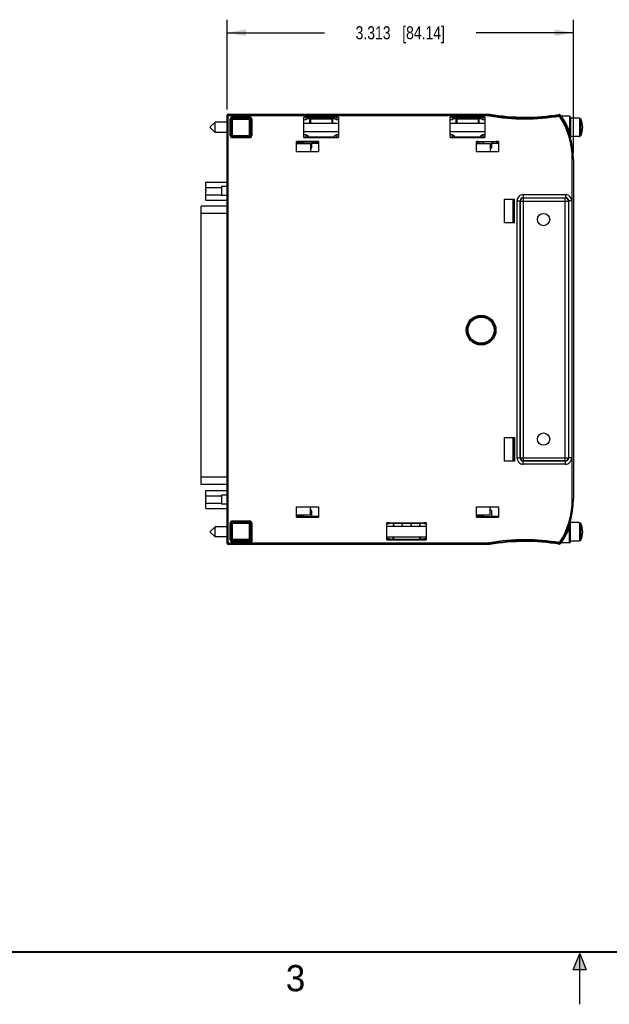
# Model space of a CAD drawing. Header units: inches. Extents: x 0 to 22, y 0 to 17.
# Tile 4 of 20: x 5.6 to 11.3, y 0 to 9.4. Entities that reach past the tile are written whole.
import ezdxf

# ---------------------------------------------------------------- set-up
doc = ezdxf.new("R2010")
doc.units = ezdxf.units.IN
doc.header["$LTSCALE"] = 1.21
doc.header["$MEASUREMENT"] = 0
doc.layers.get('0').update_dxf_attribs({"linetype": 'CONTINUOUS'})
doc.layers.add('DIMENSIONS', color=7, linetype='CONTINUOUS')
doc.styles.get("Standard").update_dxf_attribs({"font": 'txt', "width": 0.8})
doc.styles.add('TEXTSTYLE_2', font='txt')
doc.dimstyles.new('DIMSTYLE_1', dxfattribs={"dimtxt": 0.125, "dimasz": 0.18, "dimexe": 0.18, "dimexo": 0.0625, "dimgap": 0.09, "dimtad": 0, "dimtih": 1, "dimtoh": 1, "dimdec": 3, "dimzin": 4, "dimdsep": 46, "dimtxsty": 'STANDARD', "dimblk": '_FILLED', "dimblk1": '_FILLED', "dimblk2": '_FILLED', "dimcen": 0.09, "dimadec": 0, "dimazin": 0, "dimtp": 0.01, "dimtm": 0.01, "dimtfac": 1, "dimtdec": 3, "dimtofl": 0, "dimtmove": 0, "dimatfit": 3, "dimldrblk": '_FILLED', "dimfxl": 1, "dimtolj": 1, "dimtzin": 4, "dimarcsym": 0})

# ---------------------------------------------------------------- blocks, each defined once
blk = doc.blocks.new('_FILLED')
at = {"color": 0, "linetype": 'BYBLOCK'}
blk.add_solid([(0, 0), (-1, 0.174), (-1, -0.174)], dxfattribs=at)
blk = doc.blocks.new('*D0')
at = {"layer": 'DIMENSIONS', "color": 2, "linetype": 'CONTINUOUS'}
for p, q in [((7.6261, 8.5595), (7.6261, 9.4174)), ((10.9386, 8.1426), (10.9386, 9.4174)), ((7.6261, 9.2924), (8.5574, 9.2924)), ((10.9386, 9.2924), (10.0074, 9.2924))]:
    blk.add_line(p, q, dxfattribs=at)
at = {"layer": 'DIMENSIONS', "color": 2, "linetype": 'CONTINUOUS', "xscale": 0.18, "yscale": 0.18, "zscale": 0.18, "rotation": 180}
blk.add_blockref('_FILLED', (7.6261, 9.2924), dxfattribs=at)
at = {"layer": 'DIMENSIONS', "color": 2, "linetype": 'CONTINUOUS', "xscale": 0.18, "yscale": 0.18, "zscale": 0.18}
blk.add_blockref('_FILLED', (10.9386, 9.2924), dxfattribs=at)
at = {"layer": 'DIMENSIONS', "color": 2, "linetype": 'CONTINUOUS', "insert": (9.2824, 9.3549), "char_height": 0.125, "width": 1.325, "attachment_point": 2, "line_spacing_factor": 0.9}
blk.add_mtext('3.313{\\Ftxt.shx;\\W1.000000;\\H0.125000; }[84.14]', dxfattribs=at)

msp = doc.modelspace()

# ---------------------------------------------------------------- hatches: boundary and pattern name
at = {"linetype": 'CONTINUOUS'}
msp.add_hatch(color=2, dxfattribs=at).paths.add_polyline_path([(10.9375, 0.3287), (11, 0.485), (11.0625, 0.3287)])

# ---------------------------------------------------------------- linework, layer by layer
at = {"color": 7, "linetype": 'CONTINUOUS'}
for p, q in [((7.6261, 4.4078), (7.6261, 8.5035)), ((7.636, 8.5135), (10.1387, 8.5135)), ((7.727, 8.5079), (7.6361, 8.5078)), ((7.7327, 8.5079), (7.727, 8.5079)), ((7.7376, 8.5079), (7.7327, 8.5079)), ((7.7428, 8.5079), (7.7376, 8.5079)), ((7.747, 8.5079), (7.7428, 8.5079)), ((7.7508, 8.508), (7.747, 8.5079)), ((7.7537, 8.508), (7.7508, 8.508)), ((7.7558, 8.508), (7.7537, 8.508)), ((7.7575, 8.5081), (7.7558, 8.508)), ((7.7586, 8.5081), (7.7575, 8.5081)), ((7.7592, 8.5081), (7.7586, 8.5081)), ((7.7596, 8.5081), (7.7592, 8.5081)), ((7.7598, 8.5081), (7.7596, 8.5081)), ((7.76, 8.5081), (7.7598, 8.5081)), ((7.7601, 8.5081), (7.76, 8.5081)), ((7.7601, 8.5081), (7.7601, 8.5081)), ((7.7601, 8.5081), (7.7601, 8.5081)), ((8.3601, 8.2913), (8.3601, 8.485)), ((8.6922, 8.485), (8.3601, 8.485)), ((8.3801, 8.4844), (8.3601, 8.4844)), ((8.3801, 8.4844), (8.3801, 8.4598)), ((8.4051, 8.4786), (8.3801, 8.4844)), ((8.4051, 8.4771), (8.3801, 8.4598)), ((8.4051, 8.4786), (8.4051, 8.4771)), ((8.6472, 8.4786), (8.4051, 8.4786)), ((8.4151, 8.4771), (8.4051, 8.4771)), ((8.6472, 8.4771), (8.6372, 8.4771)), ((8.6722, 8.4844), (8.6472, 8.4786)), ((8.6472, 8.4786), (8.6472, 8.4771)), ((8.6722, 8.4598), (8.6472, 8.4771)), ((8.6722, 8.4844), (8.6722, 8.4598)), ((8.6922, 8.4844), (8.6722, 8.4844)), ((8.6922, 8.485), (8.6922, 8.2913)), ((9.7601, 8.2913), (9.7601, 8.485)), ((10.0922, 8.485), (9.7601, 8.485)), ((9.7801, 8.4844), (9.7601, 8.4844)), ((9.7801, 8.4844), (9.7801, 8.4598)), ((9.8051, 8.4786), (9.7801, 8.4844)), ((9.8051, 8.4771), (9.7801, 8.4598)), ((9.8051, 8.4786), (9.8051, 8.4771)), ((10.0472, 8.4786), (9.8051, 8.4786)), ((9.8151, 8.4771), (9.8051, 8.4771)), ((10.0472, 8.4771), (10.0372, 8.4771)), ((10.0722, 8.4844), (10.0472, 8.4786)), ((10.0472, 8.4786), (10.0472, 8.4771)), ((10.0722, 8.4598), (10.0472, 8.4771)), ((10.0722, 8.4844), (10.0722, 8.4598)), ((10.0922, 8.4844), (10.0722, 8.4844)), ((10.0922, 8.485), (10.0922, 8.2913)), ((10.1373, 8.497), (10.1381, 8.507)), ((10.1387, 8.5135), (10.1381, 8.507)), ((10.8174, 8.4972), (10.817, 8.4978)), ((10.9006, 8.4931), (10.8254, 8.4931)), ((10.9106, 8.4831), (10.9106, 8.287)), ((10.9894, 8.4764), (10.9106, 8.4767)), ((10.9894, 8.4753), (10.9894, 8.4764)), ((7.5109, 8.4374), (7.4617, 8.3881)), ((7.5109, 8.3389), (7.4617, 8.3881)), ((7.5109, 8.3389), (7.5109, 8.4374)), ((7.6261, 8.4374), (7.5109, 8.4374)), ((8.3801, 8.4598), (8.3601, 8.4598)), ((8.3601, 8.4275), (8.6922, 8.4275)), ((8.4154, 8.4682), (8.3922, 8.4682)), ((8.4154, 8.4682), (8.4154, 8.4275)), ((8.4251, 8.4671), (8.4251, 8.4275)), ((8.4254, 8.4275), (8.4254, 8.4684)), ((8.4254, 8.4684), (8.6274, 8.4684)), ((8.6274, 8.4684), (8.6274, 8.4275)), ((8.6374, 8.4275), (8.6374, 8.4682)), ((8.66, 8.4682), (8.6374, 8.4682)), ((8.6922, 8.4598), (8.6722, 8.4598)), ((9.7801, 8.4598), (9.7601, 8.4598)), ((9.7601, 8.4275), (10.0922, 8.4275)), ((9.8154, 8.4682), (9.7922, 8.4682)), ((9.8154, 8.4682), (9.8154, 8.4275)), ((9.8251, 8.4671), (9.8251, 8.4275)), ((9.8254, 8.4275), (9.8254, 8.4684)), ((9.8254, 8.4684), (10.0274, 8.4684)), ((10.0274, 8.4684), (10.0274, 8.4275)), ((10.0374, 8.4275), (10.0374, 8.4682)), ((10.06, 8.4682), (10.0374, 8.4682)), ((10.0922, 8.4598), (10.0722, 8.4598)), ((10.9961, 8.4753), (10.9894, 8.4753)), ((7.6261, 8.3389), (7.5109, 8.3389)), ((8.3601, 8.3488), (8.6922, 8.3488)), ((8.3801, 8.3165), (8.3601, 8.3165)), ((8.3801, 8.2919), (8.3601, 8.2919)), ((8.3601, 8.2913), (8.6922, 8.2913)), ((8.3801, 8.3165), (8.3801, 8.2919)), ((8.4043, 8.2997), (8.3801, 8.3165)), ((8.4043, 8.2975), (8.3801, 8.2919)), ((8.4043, 8.2997), (8.4043, 8.2975)), ((8.4043, 8.2975), (8.648, 8.2975)), ((8.4154, 8.3488), (8.4154, 8.3482)), ((8.4154, 8.3482), (8.6374, 8.3482)), ((8.4254, 8.3482), (8.4254, 8.3488)), ((8.6274, 8.3488), (8.6274, 8.3482)), ((8.6374, 8.3482), (8.6374, 8.3488)), ((8.6722, 8.3165), (8.648, 8.2997)), ((8.648, 8.2975), (8.648, 8.2997)), ((8.6722, 8.2919), (8.648, 8.2975)), ((8.6722, 8.3165), (8.6722, 8.2919)), ((8.6922, 8.3165), (8.6722, 8.3165)), ((8.6922, 8.2919), (8.6722, 8.2919)), ((9.7601, 8.3488), (10.0922, 8.3488)), ((9.7801, 8.3165), (9.7601, 8.3165)), ((9.7801, 8.2919), (9.7601, 8.2919)), ((9.7601, 8.2913), (10.0922, 8.2913)), ((9.7801, 8.3165), (9.7801, 8.2919)), ((9.8043, 8.2997), (9.7801, 8.3165)), ((9.8043, 8.2975), (9.7801, 8.2919)), ((9.8043, 8.2997), (9.8043, 8.2975)), ((9.8043, 8.2975), (10.048, 8.2975)), ((9.8154, 8.3488), (9.8154, 8.3482)), ((9.8154, 8.3482), (10.0374, 8.3482)), ((9.8254, 8.3482), (9.8254, 8.3488)), ((10.0274, 8.3488), (10.0274, 8.3482)), ((10.0374, 8.3482), (10.0374, 8.3488)), ((10.0722, 8.3165), (10.048, 8.2997)), ((10.048, 8.2975), (10.048, 8.2997)), ((10.0722, 8.2919), (10.048, 8.2975)), ((10.0722, 8.3165), (10.0722, 8.2919)), ((10.0922, 8.3165), (10.0722, 8.3165)), ((10.0922, 8.2919), (10.0722, 8.2919)), ((10.9894, 8.2999), (10.9106, 8.2996)), ((10.9894, 8.2999), (10.9894, 8.301)), ((10.9894, 8.301), (10.9961, 8.301)), ((8.2911, 8.1526), (8.2911, 8.2518)), ((8.5011, 8.2518), (8.2911, 8.2518)), ((8.2911, 8.2511), (8.3111, 8.2511)), ((8.2911, 8.2462), (8.3111, 8.2462)), ((8.3576, 8.2343), (8.2911, 8.2343)), ((8.2911, 8.2331), (8.4221, 8.2331)), ((8.3111, 8.2511), (8.3111, 8.2462)), ((8.3111, 8.2511), (8.3376, 8.2503)), ((8.3111, 8.2462), (8.3376, 8.2488)), ((8.3376, 8.2503), (8.3376, 8.2488)), ((8.3376, 8.2503), (8.4547, 8.2503)), ((8.3376, 8.2488), (8.3476, 8.2488)), ((8.3576, 8.2388), (8.3576, 8.2331)), ((8.4221, 8.2331), (8.4221, 8.1631)), ((8.4347, 8.2388), (8.4347, 8.1926)), ((8.5011, 8.2343), (8.4347, 8.2343)), ((8.4447, 8.2488), (8.4547, 8.2488)), ((8.4547, 8.2503), (8.4811, 8.2511)), ((8.4547, 8.2503), (8.4547, 8.2488)), ((8.4547, 8.2488), (8.4811, 8.2462)), ((8.4811, 8.2511), (8.4811, 8.2462)), ((8.4811, 8.2511), (8.5011, 8.2511)), ((8.4811, 8.2462), (8.5011, 8.2462)), ((8.5011, 8.2518), (8.5011, 8.1526)), ((10.0111, 8.1526), (10.0111, 8.2518)), ((10.0111, 8.2518), (10.2211, 8.2518)), ((10.0311, 8.2511), (10.0111, 8.2511)), ((10.0311, 8.2462), (10.0111, 8.2462)), ((10.0776, 8.2343), (10.0111, 8.2343)), ((10.0111, 8.2331), (10.1421, 8.2331)), ((10.0311, 8.2511), (10.0311, 8.2462)), ((10.0576, 8.2503), (10.0311, 8.2511)), ((10.0576, 8.2488), (10.0311, 8.2462)), ((10.0576, 8.2503), (10.0576, 8.2488)), ((10.1747, 8.2503), (10.0576, 8.2503)), ((10.0676, 8.2488), (10.0576, 8.2488)), ((10.0776, 8.2388), (10.0776, 8.2331)), ((10.1421, 8.2331), (10.1421, 8.1631)), ((10.1547, 8.2388), (10.1547, 8.1926)), ((10.2211, 8.2343), (10.1547, 8.2343)), ((10.1747, 8.2488), (10.1647, 8.2488)), ((10.2011, 8.2511), (10.1747, 8.2503)), ((10.1747, 8.2503), (10.1747, 8.2488)), ((10.2011, 8.2462), (10.1747, 8.2488)), ((10.2011, 8.2511), (10.2011, 8.2462)), ((10.2211, 8.2511), (10.2011, 8.2511)), ((10.2211, 8.2462), (10.2011, 8.2462)), ((10.2211, 8.2518), (10.2211, 8.1526)), ((10.9106, 8.287), (10.9106, 8.2872)), ((10.9106, 8.287), (10.9106, 8.287)), ((8.5011, 8.1526), (8.2911, 8.1526)), ((8.4221, 8.1826), (8.4247, 8.1826)), ((10.2211, 8.1526), (10.0111, 8.1526)), ((10.1421, 8.1826), (10.1447, 8.1826)), ((10.9386, 8.0801), (10.9386, 4.8311)), ((7.4211, 7.7832), (7.4211, 7.8642)), ((7.4211, 7.8642), (7.6261, 7.8642)), ((7.5711, 7.8212), (7.5711, 7.7352)), ((7.6261, 7.8212), (7.5711, 7.8212)), ((7.4211, 7.8132), (7.5711, 7.8132)), ((7.4211, 7.7832), (7.4261, 7.7832)), ((7.4211, 7.6922), (7.4211, 7.7732)), ((7.4211, 7.7732), (7.4261, 7.7732)), ((7.4211, 7.7432), (7.5711, 7.7432)), ((7.4261, 7.7732), (7.4261, 7.7832)), ((7.6261, 7.7352), (7.5711, 7.7352)), ((7.3761, 4.9712), (7.3761, 7.6352)), ((7.6261, 7.6352), (7.3761, 7.6352)), ((7.4211, 7.6922), (7.6261, 7.6922)), ((10.2786, 7.475), (10.2786, 7.7006)), ((10.2786, 7.7006), (10.3759, 7.7006)), ((10.3611, 7.7006), (10.3611, 7.475)), ((10.3629, 7.6356), (10.3611, 7.6356)), ((10.3703, 7.6806), (10.3703, 7.7006)), ((10.3729, 7.6556), (10.3703, 7.6806)), ((10.3753, 7.6806), (10.3703, 7.6806)), ((10.3729, 7.6456), (10.3729, 7.6556)), ((10.3744, 7.6556), (10.3729, 7.6556)), ((10.3744, 7.6556), (10.3753, 7.6806)), ((10.3744, 7.52), (10.3744, 7.6556)), ((10.3753, 7.6806), (10.3753, 7.7006)), ((10.3759, 7.475), (10.3759, 7.7006)), ((7.6261, 7.5652), (7.3761, 7.5652)), ((10.363, 7.54), (10.3611, 7.54)), ((10.3759, 7.475), (10.2786, 7.475)), ((10.3703, 7.495), (10.3729, 7.52)), ((10.3753, 7.495), (10.3703, 7.495)), ((10.3703, 7.475), (10.3703, 7.495)), ((10.3729, 7.52), (10.3729, 7.53)), ((10.3744, 7.52), (10.3729, 7.52)), ((10.3753, 7.495), (10.3744, 7.52)), ((10.3753, 7.475), (10.3753, 7.495)), ((10.2786, 5.4213), (10.3759, 5.4213)), ((10.2786, 5.1956), (10.2786, 5.4213)), ((10.3611, 5.4213), (10.3611, 5.1956)), ((10.3703, 5.4013), (10.3703, 5.4213)), ((10.3753, 5.4013), (10.3703, 5.4013)), ((10.3729, 5.3763), (10.3703, 5.4013)), ((10.3744, 5.3763), (10.3729, 5.3763)), ((10.3729, 5.3663), (10.3729, 5.3763)), ((10.3744, 5.3763), (10.3753, 5.4013)), ((10.3744, 5.2406), (10.3744, 5.3763)), ((10.3753, 5.4013), (10.3753, 5.4213)), ((10.3759, 5.4213), (10.3759, 5.1956)), ((10.363, 5.3563), (10.3611, 5.3563)), ((10.3759, 5.1956), (10.2786, 5.1956)), ((10.3629, 5.2606), (10.3611, 5.2606)), ((10.3703, 5.2156), (10.3729, 5.2406)), ((10.3753, 5.2156), (10.3703, 5.2156)), ((10.3703, 5.1956), (10.3703, 5.2156)), ((10.3729, 5.2406), (10.3729, 5.2506)), ((10.3744, 5.2406), (10.3729, 5.2406)), ((10.3753, 5.2156), (10.3744, 5.2406)), ((10.3753, 5.1956), (10.3753, 5.2156)), ((7.6261, 5.0412), (7.3761, 5.0412)), ((7.6261, 4.9712), (7.3761, 4.9712)), ((7.4211, 4.8332), (7.4211, 4.9142)), ((7.4211, 4.9142), (7.6261, 4.9142)), ((7.4211, 4.8632), (7.5711, 4.8632)), ((7.4211, 4.8332), (7.4261, 4.8332)), ((7.4211, 4.7422), (7.4211, 4.8232)), ((7.4211, 4.8232), (7.4261, 4.8232)), ((7.4261, 4.8232), (7.4261, 4.8332)), ((7.5711, 4.8712), (7.5711, 4.7852)), ((7.6261, 4.8712), (7.5711, 4.8712)), ((7.4211, 4.7932), (7.5711, 4.7932)), ((7.4211, 4.7422), (7.6261, 4.7422)), ((7.6261, 4.7852), (7.5711, 4.7852)), ((8.2911, 4.7587), (8.5011, 4.7587)), ((8.2911, 4.6595), (8.2911, 4.7587)), ((8.4221, 4.6781), (8.4221, 4.7481)), ((8.4221, 4.7287), (8.4247, 4.7287)), ((8.4347, 4.7187), (8.4347, 4.6725)), ((8.5011, 4.7587), (8.5011, 4.6595)), ((10.0111, 4.7587), (10.2211, 4.7587)), ((10.0111, 4.6595), (10.0111, 4.7587)), ((10.1421, 4.6781), (10.1421, 4.7481)), ((10.1421, 4.7287), (10.1447, 4.7287)), ((10.1547, 4.7187), (10.1547, 4.6725)), ((10.2211, 4.7587), (10.2211, 4.6595)), ((8.4221, 4.6781), (8.2911, 4.6781)), ((8.2911, 4.668), (8.3565, 4.668)), ((8.3111, 4.6651), (8.2911, 4.6651)), ((8.3111, 4.6602), (8.2911, 4.6602)), ((8.2911, 4.6595), (8.5011, 4.6595)), ((8.3376, 4.6625), (8.3111, 4.6651)), ((8.3111, 4.6651), (8.3111, 4.6602)), ((8.3376, 4.661), (8.3111, 4.6602)), ((8.3476, 4.6625), (8.3376, 4.6625)), ((8.3376, 4.6625), (8.3376, 4.661)), ((8.4547, 4.661), (8.3376, 4.661)), ((8.3576, 4.6781), (8.3576, 4.6725)), ((8.4358, 4.668), (8.5011, 4.668)), ((8.4547, 4.6625), (8.4447, 4.6625)), ((8.4811, 4.6651), (8.4547, 4.6625)), ((8.4547, 4.6625), (8.4547, 4.661)), ((8.4811, 4.6602), (8.4547, 4.661)), ((8.5011, 4.6651), (8.4811, 4.6651)), ((8.4811, 4.6651), (8.4811, 4.6602)), ((8.5011, 4.6602), (8.4811, 4.6602)), ((10.1421, 4.6781), (10.0111, 4.6781)), ((10.0111, 4.668), (10.0765, 4.668)), ((10.0311, 4.6651), (10.0111, 4.6651)), ((10.0311, 4.6602), (10.0111, 4.6602)), ((10.0111, 4.6595), (10.2211, 4.6595)), ((10.0576, 4.6625), (10.0311, 4.6651)), ((10.0311, 4.6651), (10.0311, 4.6602)), ((10.0576, 4.661), (10.0311, 4.6602)), ((10.0676, 4.6625), (10.0576, 4.6625)), ((10.0576, 4.6625), (10.0576, 4.661)), ((10.1747, 4.661), (10.0576, 4.661)), ((10.0776, 4.6781), (10.0776, 4.6725)), ((10.1558, 4.668), (10.2211, 4.668)), ((10.1747, 4.6625), (10.1647, 4.6625)), ((10.2011, 4.6651), (10.1747, 4.6625)), ((10.1747, 4.6625), (10.1747, 4.661)), ((10.2011, 4.6602), (10.1747, 4.661)), ((10.2211, 4.6651), (10.2011, 4.6651)), ((10.2011, 4.6651), (10.2011, 4.6602)), ((10.2211, 4.6602), (10.2011, 4.6602)), ((10.9106, 4.4241), (10.9106, 4.6243)), ((10.9106, 4.6237), (10.9106, 4.6243)), ((7.5109, 4.5684), (7.4617, 4.5191)), ((7.6261, 4.5684), (7.5109, 4.5684)), ((7.5109, 4.4699), (7.5109, 4.5684)), ((9.1553, 4.6043), (9.531, 4.6043)), ((9.1553, 4.442), (9.1553, 4.6043)), ((9.1749, 4.6036), (9.1553, 4.6036)), ((9.1749, 4.5948), (9.1553, 4.5948)), ((9.531, 4.5703), (9.1553, 4.5703)), ((9.2003, 4.6018), (9.1749, 4.6036)), ((9.1749, 4.6036), (9.1749, 4.5948)), ((9.2003, 4.6003), (9.1749, 4.5948)), ((9.2003, 4.6018), (9.486, 4.6018)), ((9.2003, 4.6018), (9.2003, 4.6003)), ((9.2103, 4.6003), (9.2003, 4.6003)), ((9.2203, 4.5703), (9.2203, 4.5903)), ((9.466, 4.5903), (9.466, 4.5703)), ((9.486, 4.6003), (9.476, 4.6003)), ((9.5114, 4.6036), (9.486, 4.6018)), ((9.486, 4.6018), (9.486, 4.6003)), ((9.5114, 4.5948), (9.486, 4.6003)), ((9.531, 4.6036), (9.5114, 4.6036)), ((9.5114, 4.6036), (9.5114, 4.5948)), ((9.531, 4.5948), (9.5114, 4.5948)), ((9.531, 4.6043), (9.531, 4.442)), ((10.9894, 4.6074), (10.9106, 4.6077)), ((10.9894, 4.6063), (10.9894, 4.6074)), ((10.9961, 4.6063), (10.9894, 4.6063)), ((7.5109, 4.4699), (7.4617, 4.5191)), ((7.6261, 4.4699), (7.5109, 4.4699)), ((7.8399, 4.4456), (7.8499, 4.4356)), ((7.8521, 4.4334), (7.8499, 4.4356)), ((7.8621, 4.4234), (7.8521, 4.4334)), ((9.531, 4.468), (9.1553, 4.468)), ((9.1753, 4.4515), (9.1553, 4.4515)), ((9.1753, 4.4427), (9.1553, 4.4427)), ((9.1553, 4.442), (9.531, 4.442)), ((9.2003, 4.446), (9.1753, 4.4515)), ((9.1753, 4.4515), (9.1753, 4.4427)), ((9.2003, 4.4445), (9.1753, 4.4427)), ((9.1912, 4.448), (9.2163, 4.448)), ((9.2103, 4.446), (9.2003, 4.446)), ((9.2003, 4.446), (9.2003, 4.4445)), ((9.486, 4.4445), (9.2003, 4.4445)), ((9.2203, 4.456), (9.2203, 4.468)), ((9.466, 4.468), (9.466, 4.456)), ((9.495, 4.448), (9.47, 4.448)), ((9.486, 4.446), (9.476, 4.446)), ((9.511, 4.4515), (9.486, 4.446)), ((9.486, 4.446), (9.486, 4.4445)), ((9.511, 4.4427), (9.486, 4.4445)), ((9.531, 4.4515), (9.511, 4.4515)), ((9.511, 4.4515), (9.511, 4.4427)), ((9.531, 4.4427), (9.511, 4.4427)), ((10.9894, 4.4309), (10.9106, 4.4306)), ((10.9894, 4.432), (10.9961, 4.432)), ((10.9894, 4.4309), (10.9894, 4.432)), ((10.1387, 4.3978), (7.6361, 4.3978)), ((10.1373, 4.4143), (10.1381, 4.4043)), ((10.1381, 4.4043), (10.1387, 4.3978)), ((10.8145, 4.4096), (10.8149, 4.4101)), ((10.9006, 4.4141), (10.8229, 4.4141))]:
    msp.add_line(p, q, dxfattribs=at)
at = {"color": 9, "linetype": 'CONTINUOUS'}
for p, q in [((7.6261, 8.5011), (7.6267, 8.5011)), ((10.1373, 8.497), (7.6261, 8.497)), ((7.6361, 8.5111), (7.6359, 8.5078)), ((7.6361, 8.5135), (7.6361, 8.5111)), ((7.6361, 8.5111), (7.7222, 8.511)), ((7.6361, 4.3978), (7.6361, 8.5078)), ((7.6361, 8.5078), (7.6361, 8.5078)), ((10.1381, 8.507), (7.6361, 8.507)), ((7.6764, 8.4879), (7.6764, 8.4779)), ((7.6764, 8.4879), (7.8421, 8.4879)), ((7.6764, 8.4779), (7.678, 8.4763)), ((7.6764, 8.4779), (7.8421, 8.4779)), ((7.678, 8.3), (7.678, 8.4763)), ((7.678, 8.4763), (7.8405, 8.4763)), ((7.7222, 8.511), (7.722, 8.5079)), ((7.7601, 8.5081), (7.7222, 8.5079)), ((7.7222, 8.5079), (7.7222, 8.5079)), ((7.7611, 8.5082), (7.7601, 8.5081)), ((7.7611, 8.5107), (7.7611, 8.5082)), ((7.8421, 8.4779), (7.8405, 8.4763)), ((7.8405, 8.3), (7.8405, 8.4763)), ((7.8421, 8.4879), (7.8421, 8.4779)), ((10.8066, 8.4956), (10.8049, 8.5054)), ((10.8066, 8.4956), (10.815, 8.501)), ((10.9006, 8.4931), (10.9006, 8.3539)), ((7.6564, 8.3084), (7.6564, 8.4679)), ((7.6564, 8.4679), (7.6664, 8.4679)), ((7.6664, 8.3084), (7.6664, 8.4679)), ((7.6664, 8.4679), (7.668, 8.4663)), ((7.668, 8.31), (7.668, 8.4663)), ((7.668, 8.4663), (7.8505, 8.4663)), ((7.8521, 8.4679), (7.8505, 8.4663)), ((7.8505, 8.4663), (7.8505, 8.31)), ((7.8521, 8.4679), (7.8521, 8.3084)), ((7.8621, 8.4679), (7.8521, 8.4679)), ((7.8621, 8.4679), (7.8621, 8.3084)), ((10.9961, 8.4753), (10.9961, 8.301)), ((11.01, 8.4666), (11.01, 8.3097)), ((7.6564, 8.3084), (7.6664, 8.3084)), ((7.6664, 8.3084), (7.668, 8.31)), ((7.668, 8.31), (7.8505, 8.31)), ((7.6764, 8.2984), (7.678, 8.3)), ((7.6764, 8.2884), (7.6764, 8.2984)), ((7.8421, 8.2984), (7.6764, 8.2984)), ((7.8421, 8.2884), (7.6764, 8.2884)), ((7.8405, 8.3), (7.678, 8.3)), ((7.8421, 8.2984), (7.8405, 8.3)), ((7.8421, 8.2884), (7.8421, 8.2984)), ((7.8521, 8.3084), (7.8505, 8.31)), ((7.8621, 8.3084), (7.8521, 8.3084)), ((8.4043, 8.2997), (8.4043, 8.2975)), ((8.648, 8.2975), (8.648, 8.2997)), ((9.8043, 8.2997), (9.8043, 8.2975)), ((10.048, 8.2975), (10.048, 8.2997)), ((10.9286, 8.0801), (10.9386, 8.0801)), ((10.9286, 4.8311), (10.9286, 8.0801)), ((10.4594, 7.7449), (10.4594, 7.7149)), ((10.4594, 7.7449), (10.8629, 7.7449)), ((10.8629, 7.7449), (10.8629, 7.7149)), ((10.3994, 5.2264), (10.3994, 7.6849)), ((10.3994, 7.6849), (10.4294, 7.6849)), ((10.4294, 5.2264), (10.4294, 7.6849)), ((10.4294, 7.6849), (10.4313, 7.683)), ((10.4313, 5.2283), (10.4313, 7.683)), ((10.4313, 7.683), (10.891, 7.683)), ((10.4594, 7.7149), (10.8629, 7.7149)), ((10.4594, 7.7149), (10.4613, 7.713)), ((10.4613, 5.1983), (10.4613, 7.713)), ((10.4613, 7.713), (10.861, 7.713)), ((10.8629, 7.7149), (10.861, 7.713)), ((10.861, 5.1983), (10.861, 7.713)), ((10.8929, 7.6849), (10.891, 7.683)), ((10.891, 7.683), (10.891, 5.2283)), ((10.9229, 7.6849), (10.8929, 7.6849)), ((10.8929, 7.6849), (10.8929, 5.2264)), ((10.9229, 7.6849), (10.9229, 5.2264)), ((10.3994, 5.2264), (10.4294, 5.2264)), ((10.4294, 5.2264), (10.4313, 5.2283)), ((10.4313, 5.2283), (10.891, 5.2283)), ((10.4594, 5.1964), (10.4613, 5.1983)), ((10.8629, 5.1964), (10.4594, 5.1964)), ((10.4594, 5.1664), (10.4594, 5.1964)), ((10.861, 5.1983), (10.4613, 5.1983)), ((10.8629, 5.1964), (10.861, 5.1983)), ((10.8629, 5.1664), (10.8629, 5.1964)), ((10.8929, 5.2264), (10.891, 5.2283)), ((10.9229, 5.2264), (10.8929, 5.2264)), ((10.8629, 5.1664), (10.4594, 5.1664)), ((10.9286, 4.8311), (10.9386, 4.8311)), ((7.6764, 4.6229), (7.8421, 4.6229)), ((7.6764, 4.6229), (7.6764, 4.6129)), ((7.8421, 4.6229), (7.8421, 4.6129)), ((7.6564, 4.6029), (7.6664, 4.6029)), ((7.6564, 4.4434), (7.6564, 4.6029)), ((7.6664, 4.6029), (7.6686, 4.6007)), ((7.6664, 4.4434), (7.6664, 4.6029)), ((7.6686, 4.6007), (7.8499, 4.6007)), ((7.6686, 4.4456), (7.6686, 4.6007)), ((7.6764, 4.6129), (7.6786, 4.6107)), ((7.6764, 4.6129), (7.8421, 4.6129)), ((7.6786, 4.6107), (7.8399, 4.6107)), ((7.6786, 4.4356), (7.6786, 4.6107)), ((7.8421, 4.6129), (7.8399, 4.6107)), ((7.8399, 4.4456), (7.8399, 4.6107)), ((7.8521, 4.6029), (7.8499, 4.6007)), ((7.8499, 4.6007), (7.8499, 4.4356)), ((7.8621, 4.6029), (7.8521, 4.6029)), ((7.8521, 4.6029), (7.8521, 4.4334)), ((7.8621, 4.6029), (7.8621, 4.4234)), ((10.9006, 4.4141), (10.9006, 4.5568)), ((10.9961, 4.6063), (10.9961, 4.432)), ((11.01, 4.5976), (11.01, 4.4407)), ((7.6564, 4.4434), (7.6664, 4.4434)), ((7.6664, 4.4434), (7.6686, 4.4456)), ((7.8399, 4.4456), (7.6686, 4.4456)), ((7.6764, 4.4334), (7.6786, 4.4356)), ((7.8521, 4.4334), (7.6764, 4.4334)), ((7.6764, 4.4234), (7.6764, 4.4334)), ((7.8499, 4.4356), (7.6786, 4.4356)), ((9.2131, 4.448), (9.2131, 4.468)), ((9.4731, 4.468), (9.4731, 4.448)), ((7.6261, 4.4143), (10.1373, 4.4143)), ((7.6361, 4.4043), (10.1381, 4.4043)), ((7.8621, 4.4234), (7.6764, 4.4234)), ((10.8066, 4.4157), (10.8049, 4.4059)), ((10.8066, 4.4157), (10.815, 4.4103))]:
    msp.add_line(p, q, dxfattribs=at)
at = {"color": 2, "linetype": 'CONTINUOUS'}
for p, q in [((10.9375, 0.3287), (11, 0.485)), ((11, 0.485), (11.0625, 0.3287)), ((11, 0), (11, 0.485)), ((11.0625, 0.3287), (10.9375, 0.3287))]:
    msp.add_line(p, q, dxfattribs=at)
at = {"color": 7, "linetype": 'CONTINUOUS'}
for points in [[(10.8254, 8.4931), (10.8249, 8.4932), (10.8243, 8.4932), (10.8236, 8.4933), (10.8229, 8.4935), (10.8223, 8.4937), (10.8216, 8.4939), (10.821, 8.4942), (10.8204, 8.4945), (10.8198, 8.4949), (10.8193, 8.4953), (10.8188, 8.4957), (10.8183, 8.4962), (10.8178, 8.4967), (10.8174, 8.4972)], [(10.8149, 4.4101), (10.8153, 4.4107), (10.8158, 4.4112), (10.8162, 4.4116), (10.8168, 4.4121), (10.8173, 4.4125), (10.8179, 4.4128), (10.8185, 4.4131), (10.8191, 4.4134), (10.8197, 4.4136), (10.8204, 4.4138), (10.821, 4.414), (10.8217, 4.4141), (10.8224, 4.4141), (10.8229, 4.4141)]]:
    msp.add_lwpolyline(points, dxfattribs=at)
at = {"color": 7, "linetype": 'CONTINUOUS', "const_width": 0.02}
msp.add_lwpolyline([(0.5, 0.5), (21.5, 0.5)], dxfattribs=at)
at = {"color": 7, "linetype": 'CONTINUOUS'}
for centre, radius in [((10.6539, 7.5056), 0.0588), ((10.0561, 6.4481), 0.1313), ((10.0561, 6.4481), 0.125), ((10.6539, 5.4056), 0.0588)]:
    msp.add_circle(centre, radius, dxfattribs=at)
at = {"color": 9, "linetype": 'CONTINUOUS'}
for radius in [0.1422, 0.1322]:
    msp.add_circle((10.0561, 6.4481), radius, dxfattribs=at)
for centre, radius, start, end in [((7.6361, 8.5011), 0.01, 89.99876, 179.99876), ((7.6361, 8.497), 0.01, 175.90854, 179.99954), ((7.6361, 8.497), 0.01, 89.99891, 175.90828), ((7.6764, 8.4679), 0.02, 89.99146, 180.00862), ((7.6764, 8.4679), 0.00998, 89.93481, 180.06519), ((7.678, 8.4663), 0.01, 90.04792, 179.95208), ((7.7611, 8.5007), 0.01, 89.99985, 132.91194), ((7.8405, 8.4663), 0.01, 0.04792, 89.95208), ((7.8421, 8.4679), 0.02, 359.99146, 90.00862), ((7.8421, 8.4679), 0.00998, 359.93481, 90.06519), ((10.4761, 10.4845), 2.0162, 260.32551, 279.43391), ((10.4761, 10.4845), 2.0062, 260.30141, 279.43391), ((10.1556, 8.0894), 0.7712, 32.65085, 33.18049), ((10.8066, 8.4956), 0.01, 32.75434, 99.43867), ((10.1608, 8.0801), 0.7678, 0, 32.75393), ((7.6764, 8.3084), 0.02, 179.99146, 270.00862), ((7.6764, 8.3084), 0.00998, 179.93481, 270.06519), ((7.678, 8.31), 0.01, 180.04792, 269.95208), ((7.8405, 8.31), 0.01, 270.04792, 359.95208), ((7.8421, 8.3084), 0.02, 269.99146, 0.00862), ((7.8421, 8.3084), 0.00998, 269.93481, 0.06519), ((10.4594, 7.6849), 0.06, 89.99159, 180.00839), ((10.8629, 7.6849), 0.06, 359.99159, 90.00839), ((10.4594, 7.6849), 0.03, 89.93534, 180.06466), ((10.4613, 7.683), 0.03, 90.04773, 179.95227), ((10.861, 7.683), 0.03, 0.04773, 89.95227), ((10.8629, 7.6849), 0.03, 359.93534, 90.06466), ((10.4594, 5.2264), 0.06, 179.99159, 270.00839), ((10.4594, 5.2264), 0.03, 179.93534, 270.06466), ((10.4613, 5.2283), 0.03, 180.04773, 269.95227), ((10.861, 5.2283), 0.03, 270.04773, 359.95227), ((10.8629, 5.2264), 0.06, 269.99159, 0.00839), ((10.8629, 5.2264), 0.03, 269.93534, 0.06466), ((10.1608, 4.8311), 0.7678, 327.25066, 360), ((7.6764, 4.6029), 0.02, 89.99146, 180.00862), ((7.8421, 4.6029), 0.02, 359.99146, 90.00862), ((7.6764, 4.6029), 0.00998, 89.93481, 180.06519), ((7.6786, 4.6007), 0.01, 90.04792, 179.95208), ((7.8399, 4.6007), 0.01, 0.04792, 89.95208), ((7.8421, 4.6029), 0.00998, 359.93481, 90.06519), ((9.3431, 4.5631), 0.13, 164.86256, 176.83324), ((9.3431, 4.5631), 0.13, 3.16676, 15.13744), ((7.6764, 4.4434), 0.02, 179.99146, 270.00862), ((7.6764, 4.4434), 0.00998, 179.93481, 270.06519), ((7.6786, 4.4456), 0.01, 180.04792, 269.95208), ((10.4761, 2.4268), 2.0162, 80.56201, 99.67448), ((10.4761, 2.4268), 2.0062, 80.56609, 99.69859), ((7.6361, 4.4143), 0.01, 180.00124, 270.00124), ((10.156, 4.8217), 0.7707, 326.81947, 327.34942), ((10.8027, 4.4098), 0.01, 260.65033, 261.79286), ((10.8066, 4.4157), 0.01, 260.5633, 327.24533)]:
    msp.add_arc(centre, radius, start, end, dxfattribs=at)
at = {"color": 7, "linetype": 'CONTINUOUS'}
for centre, radius, start, end in [((7.6363, 8.5035), 0.0101, 135.56808, 180.05282), ((7.6361, 8.4978), 0.01, 90.0131, 179.99999), ((7.7611, 8.4982), 0.01, 89.99997, 96.82611), ((10.4761, 10.4845), 1.9997, 260.28554, 279.35252), ((10.8027, 8.5015), 0.01, 33.28634, 99.35251), ((10.1608, 8.0801), 0.7778, 0, 33.28632), ((10.9006, 8.4831), 0.01, 0, 90), ((10.8538, 8.3881), 0.1748, 333.34696, 26.65304), ((8.4691, 8.1631), 0.047, 180, 193.01398), ((10.1891, 8.1631), 0.047, 180, 193.01398), ((10.1608, 4.8311), 0.7778, 326.71368, 360), ((8.4691, 4.7481), 0.047, 166.98602, 180), ((10.1891, 4.7481), 0.047, 166.98602, 180), ((9.3431, 4.5631), 0.0495, 128.63035, 171.65767), ((9.3431, 4.5631), 0.0495, 8.34233, 51.36965), ((10.8538, 4.5191), 0.1748, 333.34696, 26.65304), ((10.4761, 2.4268), 1.9997, 80.64748, 99.71446), ((7.6361, 4.4078), 0.01, 180, 270), ((10.8027, 4.4098), 0.01, 260.64749, 326.71366), ((10.9006, 4.4241), 0.01, 270, 360)]:
    msp.add_arc(centre, radius, start, end, dxfattribs=at)
for centre, major_axis, ratio, start_param, end_param in [((8.4151, 8.4671), (0.00708, 0.00708), 0.999315, -0.785056, 0.785056), ((8.6372, 8.4671), (0.00708, -0.00708), 0.999315, 2.356537, 3.798132), ((9.8151, 8.4671), (0.00708, 0.00708), 0.999315, -0.785056, 0.785056), ((10.0372, 8.4671), (0.00708, -0.00708), 0.999315, 2.356537, 3.798132), ((8.3943, 8.2997), (0.01, 0), 0.026186, 0, 0.037908), ((8.3943, 8.2975), (0.01, 0), 0.008727, -0.037908, -0.008727), ((8.658, 8.2997), (0.01, 0), 0.026186, 3.103685, 3.141593), ((8.658, 8.2975), (0.01, 0), 0.008727, -3.132866, -3.103685), ((9.7943, 8.2997), (0.01, 0), 0.026186, 0, 0.037908), ((9.7943, 8.2975), (0.01, 0), 0.008727, -0.037908, -0.008727), ((10.058, 8.2997), (0.01, 0), 0.026186, 3.103685, 3.141593), ((10.058, 8.2975), (0.01, 0), 0.008727, -3.132866, -3.103685), ((8.3476, 8.2388), (0.00708, 0.00708), 0.999315, -0.785056, 0.785056), ((8.4447, 8.2388), (0.00708, -0.00708), 0.999315, 2.356537, 3.926648), ((10.0676, 8.2388), (0.00708, 0.00708), 0.999315, -0.785056, 0.785056), ((10.1647, 8.2388), (0.00708, -0.00708), 0.999315, 2.356537, 3.926648), ((8.4247, 8.1926), (-0.00394, 0.00921), 0.997794, 2.737867, 4.307065), ((10.1447, 8.1926), (-0.00394, 0.00921), 0.997794, 2.737867, 4.307065), ((10.3629, 7.6456), (0.01, 0), 0.999657, -1.570796, 0), ((10.3629, 7.53), (0.00708, 0.00708), 0.999315, -0.785056, 0.785056), ((10.3629, 5.3663), (-0.00708, 0.00708), 0.999315, -3.926648, -2.356537), ((10.3629, 5.2506), (0.01, 0), 0.999657, 0, 1.570796), ((8.4247, 4.7187), (0.00394, 0.00921), 0.997794, -1.165473, 0.403725), ((10.1447, 4.7187), (0.00394, 0.00921), 0.997794, -1.165473, 0.403725), ((8.3476, 4.6725), (0.00708, -0.00708), 0.999315, -0.785056, 0.785056), ((8.4447, 4.6725), (0.00708, 0.00708), 0.999315, -3.926648, -2.356537), ((10.0676, 4.6725), (0.00708, -0.00708), 0.999315, -0.785056, 0.785056), ((10.1647, 4.6725), (0.00708, 0.00708), 0.999315, -3.926648, -2.356537), ((9.2103, 4.5903), (0.00708, 0.00708), 0.999315, -0.785056, 0.785056), ((9.476, 4.5903), (0.00708, -0.00708), 0.999315, 2.356537, 3.926648), ((9.2103, 4.456), (0.00708, -0.00708), 0.999315, -0.785056, 0.785056), ((9.476, 4.456), (0.00708, 0.00708), 0.999315, -3.926648, -2.356537)]:
    msp.add_ellipse(centre, major_axis=major_axis, ratio=ratio, start_param=start_param, end_param=end_param, dxfattribs=at)
for points, knots in [([(7.636, 8.5135), (7.6357, 8.5135), (7.6351, 8.5135), (7.6342, 8.5133), (7.6333, 8.5131), (7.6324, 8.5128), (7.6315, 8.5124), (7.6308, 8.512), (7.6302, 8.5116), (7.6298, 8.5113), (7.6294, 8.511), (7.6292, 8.5107), (7.629, 8.5106)], [0, 0, 0, 0, 0.119322, 0.239125, 0.359927, 0.482294, 0.606809, 0.734106, 0.799032, 0.864915, 0.931873, 1, 1, 1, 1]), ([(10.9961, 8.4753), (10.9964, 8.4753), (10.9971, 8.4753), (10.9982, 8.4751), (10.9993, 8.475), (11.0003, 8.4747), (11.0014, 8.4743), (11.0024, 8.4739), (11.0033, 8.4735), (11.0043, 8.4729), (11.0052, 8.4723), (11.006, 8.4716), (11.0068, 8.4709), (11.0076, 8.4701), (11.0083, 8.4693), (11.0089, 8.4684), (11.0095, 8.4675), (11.0099, 8.4669), (11.01, 8.4666)], [0, 0, 0, 0, 0.0625, 0.124999, 0.187499, 0.249999, 0.312499, 0.374999, 0.437499, 0.499999, 0.562499, 0.624999, 0.687499, 0.749999, 0.812499, 0.874999, 0.937499, 1, 1, 1, 1]), ([(11.01, 8.3097), (11.0099, 8.3094), (11.0095, 8.3088), (11.0089, 8.3078), (11.0083, 8.307), (11.0076, 8.3061), (11.0068, 8.3054), (11.006, 8.3046), (11.0052, 8.304), (11.0043, 8.3034), (11.0033, 8.3028), (11.0024, 8.3024), (11.0014, 8.3019), (11.0003, 8.3016), (10.9993, 8.3013), (10.9982, 8.3011), (10.9971, 8.301), (10.9964, 8.301), (10.9961, 8.301)], [0, 0, 0, 0, 0.062501, 0.125001, 0.187501, 0.250001, 0.312501, 0.375001, 0.437501, 0.500001, 0.562501, 0.625001, 0.687501, 0.750001, 0.812501, 0.875001, 0.9375, 1, 1, 1, 1]), ([(10.9961, 4.6063), (10.9964, 4.6063), (10.9971, 4.6063), (10.9982, 4.6061), (10.9993, 4.606), (11.0003, 4.6057), (11.0014, 4.6053), (11.0024, 4.6049), (11.0033, 4.6045), (11.0043, 4.6039), (11.0052, 4.6033), (11.006, 4.6026), (11.0068, 4.6019), (11.0076, 4.6011), (11.0083, 4.6003), (11.0089, 4.5994), (11.0095, 4.5985), (11.0099, 4.5979), (11.01, 4.5976)], [0, 0, 0, 0, 0.0625, 0.124999, 0.187499, 0.249999, 0.312499, 0.374999, 0.437499, 0.499999, 0.562499, 0.624999, 0.687499, 0.749999, 0.812499, 0.874999, 0.937499, 1, 1, 1, 1]), ([(11.01, 4.4407), (11.0099, 4.4404), (11.0095, 4.4398), (11.0089, 4.4388), (11.0083, 4.438), (11.0076, 4.4371), (11.0068, 4.4364), (11.006, 4.4356), (11.0052, 4.435), (11.0043, 4.4344), (11.0033, 4.4338), (11.0024, 4.4334), (11.0014, 4.4329), (11.0003, 4.4326), (10.9993, 4.4323), (10.9982, 4.4321), (10.9971, 4.432), (10.9964, 4.432), (10.9961, 4.432)], [0, 0, 0, 0, 0.062501, 0.125001, 0.187501, 0.250001, 0.312501, 0.375001, 0.437501, 0.500001, 0.562501, 0.625001, 0.687501, 0.750001, 0.812501, 0.875001, 0.9375, 1, 1, 1, 1])]:
    msp.add_open_spline(points, degree=3, knots=knots, dxfattribs=at)
at = {"color": 9, "linetype": 'CONTINUOUS'}
msp.add_open_spline([(7.6359, 8.5078), (7.6359, 8.5078), (7.6359, 8.5078), (7.6359, 8.5078)], degree=3, dxfattribs=at)
for points, knots in [([(7.7222, 8.511), (7.7235, 8.511), (7.726, 8.511), (7.7298, 8.511), (7.7335, 8.511), (7.7371, 8.511), (7.7406, 8.511), (7.7438, 8.511), (7.7464, 8.511), (7.7484, 8.5109), (7.7498, 8.5109), (7.7511, 8.5109), (7.7523, 8.5109), (7.7535, 8.5109), (7.7546, 8.5109), (7.7556, 8.5109), (7.7565, 8.5109), (7.7574, 8.5108), (7.7582, 8.5108), (7.7587, 8.5108), (7.7592, 8.5108), (7.7595, 8.5108), (7.7597, 8.5108), (7.76, 8.5108), (7.7602, 8.5108), (7.7604, 8.5108), (7.7606, 8.5107), (7.7607, 8.5107), (7.7608, 8.5107), (7.7609, 8.5107), (7.761, 8.5107), (7.7611, 8.5107), (7.7611, 8.5107), (7.7611, 8.5107), (7.7611, 8.5107), (7.7611, 8.5107), (7.7611, 8.5107), (7.7611, 8.5107), (7.7611, 8.5107), (7.7611, 8.5107), (7.7611, 8.5107)], [0, 0, 0, 0, 0.098801, 0.196432, 0.291983, 0.384565, 0.473314, 0.557407, 0.636057, 0.673112, 0.708537, 0.742248, 0.774166, 0.804219, 0.832339, 0.858456, 0.882509, 0.904447, 0.924216, 0.941769, 0.949702, 0.957066, 0.963858, 0.970074, 0.97571, 0.980762, 0.985227, 0.989103, 0.992389, 0.995084, 0.997186, 0.998015, 0.998696, 0.998981, 0.99923, 0.999443, 0.999619, 0.999761, 0.999869, 1, 1, 1, 1]), ([(10.8743, 8.412), (10.8734, 8.4137), (10.8716, 8.4172), (10.8688, 8.4225), (10.866, 8.4277), (10.8631, 8.4329), (10.8602, 8.438), (10.8573, 8.4432), (10.8543, 8.4483), (10.8512, 8.4534), (10.8482, 8.4585), (10.845, 8.4635), (10.8419, 8.4685), (10.8392, 8.4727), (10.8371, 8.476), (10.8354, 8.4784), (10.8338, 8.4809), (10.8324, 8.483), (10.8313, 8.4846), (10.8305, 8.4858), (10.8296, 8.487), (10.8288, 8.4883), (10.8281, 8.4893), (10.8276, 8.4901), (10.8271, 8.4907), (10.8267, 8.4913), (10.8263, 8.4919), (10.8259, 8.4924), (10.8257, 8.4928), (10.8255, 8.493), (10.8254, 8.4931)], [0, 0, 0, 0, 0.0625, 0.125, 0.1875, 0.25, 0.3125, 0.375, 0.4375, 0.5, 0.5625, 0.625, 0.6875, 0.75, 0.78125, 0.8125, 0.84375, 0.875, 0.890625, 0.90625, 0.921875, 0.9375, 0.953125, 0.960937, 0.96875, 0.976562, 0.984375, 0.992187, 0.996094, 1, 1, 1, 1]), ([(10.8743, 8.412), (10.874, 8.4119), (10.8735, 8.4116), (10.8726, 8.4113), (10.8718, 8.411), (10.871, 8.4107), (10.8703, 8.4104), (10.8695, 8.4102), (10.8688, 8.41), (10.8682, 8.4098), (10.8677, 8.4097), (10.8673, 8.4097), (10.867, 8.4097), (10.8668, 8.4096), (10.8666, 8.4096), (10.8664, 8.4096), (10.8662, 8.4096), (10.866, 8.4096), (10.8658, 8.4096), (10.8657, 8.4097), (10.8655, 8.4097), (10.8654, 8.4098), (10.8653, 8.4098), (10.8653, 8.4099), (10.8652, 8.41), (10.8652, 8.41)], [0, 0, 0, 0, 0.095342, 0.189092, 0.280496, 0.368817, 0.453352, 0.533434, 0.608445, 0.677823, 0.741072, 0.770268, 0.797786, 0.823589, 0.847653, 0.869961, 0.890509, 0.909311, 0.9264, 0.941839, 0.955727, 0.968219, 0.97954, 0.99, 1, 1, 1, 1]), ([(10.8877, 8.3839), (10.8871, 8.3851), (10.886, 8.3874), (10.8844, 8.391), (10.8827, 8.3945), (10.8811, 8.3981), (10.8794, 8.4016), (10.8777, 8.4051), (10.876, 8.4085), (10.8749, 8.4108), (10.8743, 8.412)], [0, 0, 0, 0, 0.125726, 0.251477, 0.377133, 0.502578, 0.627696, 0.752375, 0.876507, 1, 1, 1, 1]), ([(10.8877, 8.3839), (10.8871, 8.3836), (10.8861, 8.3832), (10.8845, 8.3825), (10.8833, 8.382), (10.8824, 8.3815), (10.8817, 8.3813), (10.8811, 8.381), (10.8806, 8.3807), (10.8801, 8.3805), (10.8797, 8.3803), (10.8793, 8.3801), (10.879, 8.38), (10.8789, 8.3799), (10.8787, 8.3798), (10.8787, 8.3797), (10.8786, 8.3797), (10.8786, 8.3797)], [0, 0, 0, 0, 0.17552, 0.346084, 0.5064, 0.581146, 0.6515, 0.716917, 0.776889, 0.830955, 0.878696, 0.919748, 0.953801, 0.968123, 0.980608, 0.991238, 1, 1, 1, 1]), ([(10.9006, 8.3539), (10.8996, 8.3564), (10.8976, 8.3613), (10.8944, 8.3688), (10.8917, 8.3751), (10.8894, 8.3801), (10.8883, 8.3826), (10.8877, 8.3839)], [0, 0, 0, 0, 0.244928, 0.494067, 0.746156, 0.872931, 1, 1, 1, 1]), ([(10.9106, 8.3572), (10.9106, 8.3571), (10.9106, 8.357), (10.9106, 8.3568), (10.9105, 8.3567), (10.9104, 8.3565), (10.9103, 8.3564), (10.9102, 8.3562), (10.91, 8.3561), (10.9099, 8.3559), (10.9097, 8.3558), (10.9095, 8.3556), (10.9092, 8.3555), (10.9089, 8.3553), (10.9087, 8.3552), (10.9083, 8.355), (10.9077, 8.3548), (10.907, 8.3546), (10.9062, 8.3544), (10.9053, 8.3543), (10.9045, 8.3541), (10.9035, 8.354), (10.9026, 8.354), (10.9016, 8.3539), (10.901, 8.3539), (10.9006, 8.3539)], [0, 0, 0, 0, 0.014462, 0.029213, 0.04452, 0.06062, 0.077709, 0.095942, 0.115438, 0.136283, 0.158535, 0.182229, 0.207384, 0.233999, 0.262063, 0.291554, 0.354665, 0.422987, 0.496059, 0.573339, 0.65422, 0.73804, 0.824101, 0.91167, 1, 1, 1, 1]), ([(10.9006, 8.3539), (10.9009, 8.3523), (10.9015, 8.3492), (10.9024, 8.3445), (10.9032, 8.3399), (10.904, 8.3353), (10.9048, 8.3308), (10.9055, 8.3264), (10.9062, 8.3221), (10.9067, 8.3186), (10.9071, 8.3158), (10.9074, 8.3138), (10.9077, 8.3117), (10.908, 8.3098), (10.9083, 8.3078), (10.9086, 8.3059), (10.9088, 8.304), (10.909, 8.3024), (10.9092, 8.3011), (10.9093, 8.3002), (10.9094, 8.2993), (10.9095, 8.2984), (10.9096, 8.2974), (10.9098, 8.2965), (10.9099, 8.2956), (10.91, 8.2947), (10.9101, 8.2938), (10.9101, 8.293), (10.9102, 8.2924), (10.9103, 8.2919), (10.9103, 8.2914), (10.9103, 8.291), (10.9104, 8.2905), (10.9104, 8.2902), (10.9104, 8.2899), (10.9105, 8.2897), (10.9105, 8.2893), (10.9105, 8.2889), (10.9105, 8.2886), (10.9105, 8.2884), (10.9105, 8.2882), (10.9105, 8.2881), (10.9105, 8.2879), (10.9105, 8.2878), (10.9105, 8.2877), (10.9105, 8.2876), (10.9105, 8.2875), (10.9105, 8.2875), (10.9105, 8.2874), (10.9105, 8.2874), (10.9105, 8.2874), (10.9105, 8.2874), (10.9105, 8.2874), (10.9105, 8.2874), (10.9105, 8.2874), (10.9105, 8.2873), (10.9105, 8.2873), (10.9105, 8.2873)], [0, 0, 0, 0, 0.071642, 0.142443, 0.212284, 0.281047, 0.348612, 0.414863, 0.479698, 0.543018, 0.574082, 0.604738, 0.63498, 0.664808, 0.694219, 0.723221, 0.751821, 0.780039, 0.794015, 0.807908, 0.821727, 0.835482, 0.849183, 0.862848, 0.876496, 0.890158, 0.903873, 0.9177, 0.924683, 0.93173, 0.938869, 0.94613, 0.953553, 0.957344, 0.961194, 0.965122, 0.969163, 0.9777, 0.982232, 0.984569, 0.986941, 0.9893, 0.991543, 0.993539, 0.995181, 0.996467, 0.997471, 0.998259, 0.998867, 0.999109, 0.999314, 0.999486, 0.999629, 0.999749, 0.999847, 0.999928, 1, 1, 1, 1]), ([(10.9006, 4.5568), (10.901, 4.5585), (10.9016, 4.5618), (10.9025, 4.5669), (10.9034, 4.5718), (10.9042, 4.5767), (10.905, 4.5814), (10.9057, 4.5853), (10.9061, 4.5884), (10.9065, 4.5906), (10.9068, 4.5928), (10.9072, 4.595), (10.9075, 4.5971), (10.9078, 4.5992), (10.9081, 4.6013), (10.9084, 4.6033), (10.9086, 4.6053), (10.9089, 4.6073), (10.9092, 4.6092), (10.9094, 4.6108), (10.9095, 4.6121), (10.9096, 4.613), (10.9097, 4.6139), (10.9098, 4.6148), (10.9099, 4.6158), (10.91, 4.6165), (10.9101, 4.6171), (10.9101, 4.6176), (10.9102, 4.6181), (10.9102, 4.6185), (10.9103, 4.619), (10.9103, 4.6195), (10.9104, 4.62), (10.9104, 4.6204), (10.9104, 4.6207), (10.9105, 4.621), (10.9105, 4.6213), (10.9105, 4.6215), (10.9105, 4.6217), (10.9105, 4.6218), (10.9105, 4.622), (10.9105, 4.6222), (10.9105, 4.6224), (10.9106, 4.6226), (10.9106, 4.6227), (10.9106, 4.6228), (10.9106, 4.623), (10.9106, 4.6231), (10.9106, 4.6232), (10.9106, 4.6233), (10.9105, 4.6234), (10.9105, 4.6234), (10.9105, 4.6235), (10.9105, 4.6235), (10.9105, 4.6235), (10.9105, 4.6235), (10.9105, 4.6235), (10.9105, 4.6235), (10.9105, 4.6235), (10.9105, 4.6235), (10.9105, 4.6235), (10.9105, 4.6235), (10.9105, 4.6235), (10.9104, 4.6235), (10.9104, 4.6234), (10.9104, 4.6234), (10.9104, 4.6234), (10.9104, 4.6233), (10.9103, 4.6232), (10.9103, 4.6231), (10.9103, 4.6231), (10.9103, 4.623)], [0, 0, 0, 0, 0.076137, 0.151166, 0.224925, 0.297252, 0.367994, 0.437, 0.470807, 0.504125, 0.53694, 0.569239, 0.601011, 0.632245, 0.662935, 0.693076, 0.722669, 0.751725, 0.780264, 0.808322, 0.822187, 0.835957, 0.849646, 0.863272, 0.876862, 0.89045, 0.89726, 0.904091, 0.910956, 0.917867, 0.924844, 0.931915, 0.939112, 0.946495, 0.95028, 0.954143, 0.958115, 0.962223, 0.964335, 0.96649, 0.968699, 0.970981, 0.975811, 0.978351, 0.97963, 0.980897, 0.983309, 0.985385, 0.987064, 0.988397, 0.989411, 0.99015, 0.990676, 0.99104, 0.991175, 0.991287, 0.991381, 0.991463, 0.991611, 0.991755, 0.991916, 0.992106, 0.992328, 0.992584, 0.993191, 0.99391, 0.994732, 0.995646, 0.996638, 0.997697, 1, 1, 1, 1]), ([(10.8229, 4.4141), (10.8229, 4.4141), (10.8229, 4.4141), (10.8229, 4.4141), (10.8229, 4.4141), (10.8229, 4.4141), (10.8229, 4.4141), (10.8229, 4.4141), (10.8229, 4.4142), (10.8229, 4.4142), (10.8229, 4.4142), (10.8229, 4.4142), (10.8229, 4.4142), (10.8229, 4.4142), (10.8229, 4.4142), (10.8229, 4.4142), (10.8229, 4.4142), (10.8229, 4.4142), (10.8229, 4.4142), (10.823, 4.4143), (10.823, 4.4143), (10.823, 4.4144), (10.8231, 4.4144), (10.8231, 4.4145), (10.8232, 4.4146), (10.8232, 4.4147), (10.8233, 4.4147), (10.8234, 4.4149), (10.8235, 4.415), (10.8237, 4.4153), (10.8239, 4.4155), (10.8241, 4.4158), (10.8243, 4.4162), (10.8245, 4.4165), (10.8248, 4.4169), (10.8251, 4.4173), (10.8255, 4.4178), (10.826, 4.4186), (10.8267, 4.4196), (10.8275, 4.4208), (10.8283, 4.422), (10.8292, 4.4233), (10.8302, 4.4246), (10.8312, 4.4261), (10.8322, 4.4277), (10.8333, 4.4293), (10.8349, 4.4316), (10.8369, 4.4347), (10.8395, 4.4387), (10.8421, 4.4429), (10.8449, 4.4473), (10.8478, 4.4519), (10.8508, 4.4568), (10.8538, 4.4618), (10.8569, 4.4671), (10.86, 4.4725), (10.8631, 4.478), (10.8662, 4.4837), (10.8693, 4.4895), (10.8724, 4.4954), (10.8755, 4.5014), (10.8796, 4.5095), (10.8836, 4.5177), (10.8874, 4.526), (10.8902, 4.5322), (10.893, 4.5384), (10.8956, 4.5446), (10.8982, 4.5507), (10.8998, 4.5548), (10.9006, 4.5568)], [0, 0, 0, 0, 0, 0.000002, 0.000004, 0.000007, 0.00001, 0.000015, 0.000026, 0.000041, 0.000059, 0.000081, 0.000105, 0.000165, 0.000237, 0.000323, 0.000422, 0.000534, 0.000659, 0.000948, 0.00129, 0.001684, 0.002131, 0.002629, 0.00318, 0.003782, 0.004437, 0.005142, 0.006708, 0.008479, 0.010453, 0.012629, 0.015005, 0.017579, 0.020348, 0.023311, 0.026464, 0.033335, 0.04094, 0.049258, 0.058267, 0.067944, 0.078264, 0.089204, 0.10074, 0.11285, 0.12551, 0.152387, 0.181197, 0.211773, 0.24396, 0.277611, 0.312591, 0.348773, 0.386036, 0.424266, 0.463353, 0.503191, 0.543675, 0.584701, 0.626163, 0.667954, 0.75208, 0.794183, 0.836151, 0.877854, 0.919157, 0.959921, 1, 1, 1, 1]), ([(10.9006, 4.5568), (10.901, 4.5568), (10.9016, 4.5568), (10.9026, 4.5567), (10.9035, 4.5566), (10.9045, 4.5565), (10.9053, 4.5564), (10.9062, 4.5562), (10.907, 4.556), (10.9077, 4.5557), (10.9083, 4.5555), (10.9087, 4.5553), (10.9089, 4.5552), (10.9092, 4.555), (10.9095, 4.5549), (10.9097, 4.5547), (10.9099, 4.5546), (10.91, 4.5544), (10.9102, 4.5542), (10.9103, 4.5541), (10.9104, 4.5539), (10.9105, 4.5537), (10.9106, 4.5535), (10.9106, 4.5534), (10.9106, 4.5533), (10.9106, 4.5532)], [0, 0, 0, 0, 0.086978, 0.173224, 0.258023, 0.340673, 0.420505, 0.49689, 0.569252, 0.637084, 0.699961, 0.729443, 0.757578, 0.784349, 0.809748, 0.833784, 0.856478, 0.877871, 0.898026, 0.917031, 0.935001, 0.952087, 0.968468, 0.984361, 1, 1, 1, 1])]:
    msp.add_open_spline(points, degree=3, knots=knots, dxfattribs=at)

# ---------------------------------------------------------------- texts
at = {"color": 2, "linetype": 'CONTINUOUS', "insert": (8.1875, 0.375), "char_height": 0.25, "width": 0.25, "attachment_point": 1, "line_spacing_factor": 0.9, "style": 'TEXTSTYLE_2'}
msp.add_mtext('3', dxfattribs=at)

# ---------------------------------------------------------------- dimensions: what is measured, and where the dimension line sits
at = {"layer": 'DIMENSIONS', "color": 2, "linetype": 'CONTINUOUS'}
dim = msp.add_linear_dim(base=(7.6261351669, 9.2923795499), p1=(10.9386351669, 8.1426469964), p2=(7.6261351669, 8.5594592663), angle=180, dimstyle='DIMSTYLE_1', dxfattribs=at)
dim.commit()
dim.dimension.update_dxf_attribs({"geometry": '*D0', "text_midpoint": (9.1323851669, 9.2923795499), "dimtype": 160})

doc.saveas('drawing.dxf')
